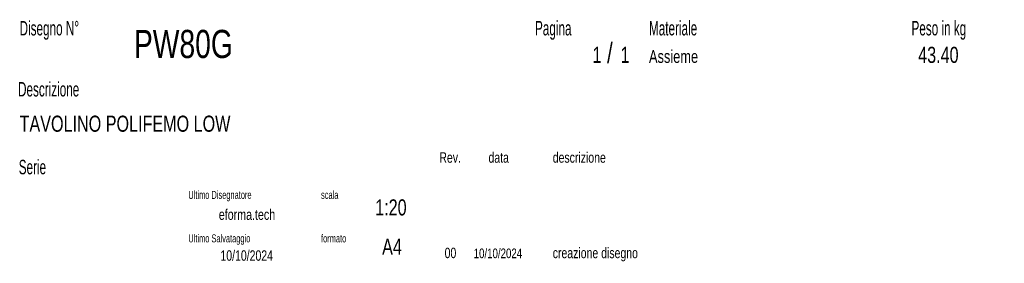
# Model space of a CAD drawing. Header units: millimetres. Extents: x 2 to 291, y 2 to 163.
# Tile 6 of 10: x 169 to 291, y 5 to 36. Entities that reach past the tile are written whole.
import ezdxf

# ---------------------------------------------------------------- set-up
doc = ezdxf.new("R2010")
doc.units = ezdxf.units.MM
doc.layers.add('FORMAT', color=7, linetype='Continuous')
doc.styles.add('SLDTEXTSTYLE0', font='TXT', dxfattribs={"width": 0.605})
doc.styles.add('SLDTEXTSTYLE1', font='TXT', dxfattribs={"width": 0.75})

msp = doc.modelspace()

# ---------------------------------------------------------------- texts
at = {"color": 18, "linetype": 'Continuous', "lineweight": 0, "true_color": 0x060606, "insert": (280.29073, 32.24796), "char_height": 2, "attachment_point": 1, "style": 'SLDTEXTSTYLE1'}
msp.add_mtext('43.40', dxfattribs=at)
at = {"layer": 'FORMAT', "color": 18, "true_color": 0x060606}
for s, insert, char_height, attachment_point, style in [('Disegno N°', (168.65209, 35.46055), 1.8, 1, 'SLDTEXTSTYLE0'), ('Pagina', (232.68578, 35.4642), 1.8, 1, 'SLDTEXTSTYLE0'), ('Materiale', (246.84637, 35.4642), 1.8, 1, 'SLDTEXTSTYLE0'), ('Peso in kg', (279.45834, 35.4642), 1.8, 1, 'SLDTEXTSTYLE0'), ('PW80G', (182.85785, 34.35127), 3.5, 1, 'SLDTEXTSTYLE1'), ('1', (239.82456, 32.24796), 2, 1, 'SLDTEXTSTYLE1'), ('/', (241.64155, 32.74597), 2.5, 1, 'SLDTEXTSTYLE1'), ('1', (243.32047, 32.24796), 2, 1, 'SLDTEXTSTYLE1'), ('Assieme', (246.84637, 31.8349), 1.5875, 1, 'SLDTEXTSTYLE1'), ('Descrizione', (168.45959, 27.87301), 1.8, 1, 'SLDTEXTSTYLE0'), ('TAVOLINO POLIFEMO LOW', (168.65209, 23.69153), 2, 1, 'SLDTEXTSTYLE1'), ('Rev.', (220.80434, 19.14061), 1.3, 1, 'SLDTEXTSTYLE1'), ('data', (226.90583, 19.14061), 1.3, 1, 'SLDTEXTSTYLE1'), ('descrizione', (234.88928, 19.14061), 1.3, 1, 'SLDTEXTSTYLE1'), ('Serie', (168.54671, 18.20074), 1.8, 1, 'SLDTEXTSTYLE0'), ('Ultimo Disegnatore', (189.61829, 14.3444), 1, 1, 'SLDTEXTSTYLE0'), ('scala', (206.10636, 14.3444), 1, 1, 'SLDTEXTSTYLE0'), ('1:20', (212.8317, 13.28812), 2, 1, 'SLDTEXTSTYLE1'), ('Ultimo Salvataggio', (189.61829, 8.93841), 1, 1, 'SLDTEXTSTYLE0'), ('formato', (206.10636, 8.93841), 1, 1, 'SLDTEXTSTYLE0'), ('A4', (213.69281, 8.39825), 2, 1, 'SLDTEXTSTYLE1'), ('creazione disegno', (234.88928, 7.2775), 1.3, 1, 'SLDTEXTSTYLE1'), ('10/10/2024', (196.86819, 6.95548), 1.3, 2, 'SLDTEXTSTYLE1'), ('00', (221.45534, 7.2775), 1.3, 1, 'SLDTEXTSTYLE1'), ('10/10/2024', (225.06555, 7.1779), 1.2, 1, 'SLDTEXTSTYLE1')]:
    msp.add_mtext(s, dxfattribs=dict(at, insert=insert, char_height=char_height, attachment_point=attachment_point, style=style))
at = {"layer": 'FORMAT', "color": 18, "true_color": 0x020202, "insert": (196.90354, 12.06285), "char_height": 1.3229167, "attachment_point": 2, "style": 'SLDTEXTSTYLE1'}
msp.add_mtext('eforma.tech', dxfattribs=at)

doc.saveas('drawing.dxf')
